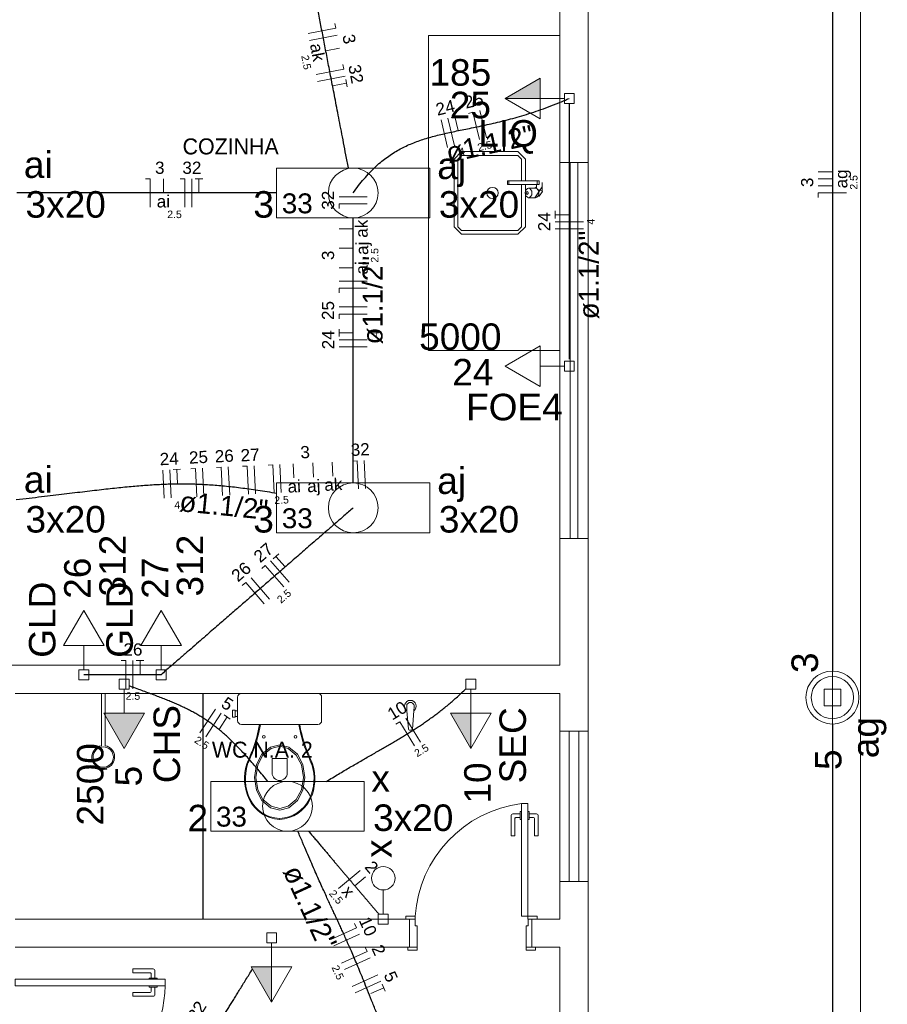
# Model space of a CAD drawing. Header units: millimetres. Extents: x 26 to 1362, y 24 to 358.
# Tile 242 of 256: x 1292.25 to 1296.87, y 258.21 to 263.45. Entities that reach past the tile are written whole.
import ezdxf

# ---------------------------------------------------------------- set-up
doc = ezdxf.new("R2010")
doc.units = ezdxf.units.MM
doc.linetypes.add('DOT2', pattern=[3.175, 0, -3.175])
doc.layers.add('ARQ-PISO', color=8, linetype='Continuous')
for name, color, linetype, lineweight in [('EL-Condutos', 4, 'Continuous', 30), ('EL-Fios', 9, 'Continuous', 20), ('EL-Textos condutos', 7, 'Continuous', 20), ('EL-Textos fios', 7, 'Continuous', 20), ('EL-Textos pontos', 5, 'Continuous', 20), ('MB ALVENARIA', 7, 'Continuous', 20), ('MB ESQUADRIA', 7, 'Continuous', 20), ('MB MOBILIÁRIO', 8, 'Continuous', 5), ('MB TEXTO 0', 7, 'Continuous', 20), ('P-SIMBOL', 5, 'Continuous', 20)]:
    doc.layers.add(name, color=color, linetype=linetype, lineweight=lineweight)
doc.styles.add('arial', font='arial.ttf')
doc.styles.add('AvantGardeBkBT', font='txt')

msp = doc.modelspace()

# ---------------------------------------------------------------- hatches: boundary and pattern name
at = {"layer": 'P-SIMBOL', "linetype": 'Continuous'}
for points in [[(1295.0205, 263.027), (1294.833, 263.027), (1295.0205, 263.1352)], [(1292.6958, 259.755), (1292.8041, 259.5674), (1292.9123, 259.755)], [(1294.6504, 259.755), (1294.6504, 259.5674), (1294.5421, 259.7549)], [(1293.5898, 258.4039), (1293.5898, 258.2164), (1293.4815, 258.4039)]]:
    msp.add_hatch(color=256, dxfattribs=at).paths.add_polyline_path(points)

# ---------------------------------------------------------------- linework, layer by layer
at = {"layer": 'ARQ-PISO'}
msp.add_lwpolyline([(1293.2235, 259.8595), (1293.2235, 258.6585)], dxfattribs=at)
at = {"layer": 'EL-Condutos', "linetype": 'DOT2', "ltscale": 0.05}
msp.add_spline([(1285.0543, 244.8112), (1285.4741, 246.78), (1285.867, 248.6223), (1286.2347, 250.3469), (1286.5793, 251.963), (1286.9027, 253.4796), (1287.2069, 254.9057), (1287.4936, 256.2505), (1287.7649, 257.5229), (1288.0228, 258.7319), (1288.269, 259.8867), (1288.5056, 260.9963), (1288.7345, 262.0696), (1288.9576, 263.1159), (1289.1768, 264.144), (1289.3942, 265.1631), (1289.6115, 266.1822), (1289.8307, 267.2104), (1290.0538, 268.2566), (1290.2827, 269.33), (1290.5193, 270.4396), (1290.7656, 271.5944), (1291.0234, 272.8034), (1291.2947, 274.0758), (1291.5815, 275.4205), (1291.8856, 276.8467), (1292.209, 278.3633), (1292.5536, 279.9794), (1292.9214, 281.704), (1293.3142, 283.5462), (1293.734, 285.5151)], degree=3, dxfattribs=at)
at = {"layer": 'EL-Condutos', "linetype": 'Continuous'}
for points in [[(1296.576, 265.0321), (1296.576, 264.7917), (1296.576, 264.5661), (1296.576, 264.3544), (1296.576, 264.1554), (1296.576, 263.9682), (1296.576, 263.7915), (1296.576, 263.6245), (1296.576, 263.4659), (1296.576, 263.3148), (1296.576, 263.1701), (1296.576, 263.0307), (1296.576, 262.8955), (1296.576, 262.7635), (1296.576, 262.6337), (1296.576, 262.5049), (1296.576, 262.3761), (1296.576, 262.2463), (1296.576, 262.1143), (1296.576, 261.9791), (1296.576, 261.8397), (1296.576, 261.695), (1296.576, 261.5438), (1296.576, 261.3853), (1296.576, 261.2182), (1296.576, 261.0416), (1296.576, 260.8543), (1296.576, 260.6554), (1296.576, 260.4436), (1296.576, 260.2181), (1296.576, 259.9776)], [(1293.9985, 262.6573), (1293.9852, 262.7261), (1293.9727, 262.791), (1293.9609, 262.8522), (1293.9497, 262.9101), (1293.9391, 262.9649), (1293.9291, 263.0169), (1293.9195, 263.0664), (1293.9104, 263.1136), (1293.9017, 263.1589), (1293.8933, 263.2025), (1293.8851, 263.2448), (1293.8772, 263.2859), (1293.8694, 263.3262), (1293.8618, 263.3659), (1293.8541, 263.4053), (1293.8465, 263.4447), (1293.8389, 263.4844), (1293.8311, 263.5247), (1293.8232, 263.5658), (1293.815, 263.6081), (1293.8066, 263.6517), (1293.7979, 263.697), (1293.7888, 263.7442), (1293.7792, 263.7937), (1293.7692, 263.8457), (1293.7586, 263.9005), (1293.7474, 263.9584), (1293.7356, 264.0196), (1293.7231, 264.0845), (1293.7099, 264.1533)], [(1294.0243, 262.5235), (1294.0529, 262.5627), (1294.0816, 262.5984), (1294.1105, 262.6307), (1294.1396, 262.6598), (1294.1689, 262.686), (1294.1986, 262.7095), (1294.2287, 262.7305), (1294.2592, 262.7492), (1294.2903, 262.7659), (1294.3219, 262.7807), (1294.3542, 262.7939), (1294.3872, 262.8058), (1294.421, 262.8164), (1294.4556, 262.826), (1294.4912, 262.8349), (1294.5277, 262.8433), (1294.5652, 262.8514), (1294.6038, 262.8594), (1294.6436, 262.8675), (1294.6845, 262.8759), (1294.7268, 262.8849), (1294.7704, 262.8947), (1294.8154, 262.9054), (1294.8619, 262.9174), (1294.9099, 262.9308), (1294.9595, 262.9459), (1295.0107, 262.9628), (1295.0637, 262.9818), (1295.1184, 263.0032), (1295.175, 263.027)], [(1295.175, 263), (1295.175, 262.9348), (1295.175, 262.8736), (1295.175, 262.8162), (1295.175, 262.7623), (1295.175, 262.7116), (1295.175, 262.6638), (1295.175, 262.6186), (1295.175, 262.5758), (1295.175, 262.535), (1295.175, 262.4959), (1295.175, 262.4583), (1295.175, 262.4219), (1295.175, 262.3864), (1295.175, 262.3515), (1295.175, 262.3169), (1295.175, 262.2823), (1295.175, 262.2474), (1295.175, 262.212), (1295.175, 262.1758), (1295.175, 262.1384), (1295.175, 262.0996), (1295.175, 262.0591), (1295.175, 262.0165), (1295.175, 261.9717), (1295.175, 261.9244), (1295.175, 261.8741), (1295.175, 261.8207), (1295.175, 261.7639), (1295.175, 261.7033), (1295.175, 261.6387)], [(1293.6151, 262.5235), (1293.5569, 262.5235), (1293.5011, 262.5235), (1293.4477, 262.5235), (1293.3965, 262.5235), (1293.3472, 262.5235), (1293.2998, 262.5235), (1293.2539, 262.5235), (1293.2095, 262.5235), (1293.1663, 262.5235), (1293.1242, 262.5235), (1293.083, 262.5235), (1293.0425, 262.5235), (1293.0025, 262.5235), (1292.963, 262.5235), (1292.9235, 262.5235), (1292.8841, 262.5235), (1292.8445, 262.5235), (1292.8046, 262.5235), (1292.7641, 262.5235), (1292.7229, 262.5235), (1292.6808, 262.5235), (1292.6376, 262.5235), (1292.5932, 262.5235), (1292.5473, 262.5235), (1292.4998, 262.5235), (1292.4506, 262.5235), (1292.3993, 262.5235), (1292.3459, 262.5235), (1292.2902, 262.5235), (1292.232, 262.5235)], [(1294.0243, 260.9797), (1294.0243, 261.0444), (1294.0243, 261.1055), (1294.0243, 261.1632), (1294.0243, 261.2178), (1294.0243, 261.2695), (1294.0243, 261.3185), (1294.0243, 261.3652), (1294.0243, 261.4098), (1294.0243, 261.4526), (1294.0243, 261.4938), (1294.0243, 261.5337), (1294.0243, 261.5726), (1294.0243, 261.6107), (1294.0243, 261.6482), (1294.0243, 261.6855), (1294.0243, 261.7228), (1294.0243, 261.7603), (1294.0243, 261.7984), (1294.0243, 261.8373), (1294.0243, 261.8772), (1294.0243, 261.9184), (1294.0243, 261.9612), (1294.0243, 262.0058), (1294.0243, 262.0525), (1294.0243, 262.1015), (1294.0243, 262.1532), (1294.0243, 262.2078), (1294.0243, 262.2655), (1294.0243, 262.3265), (1294.0243, 262.3913)], [(1292.23, 260.8915), (1292.2988, 260.8996), (1292.3642, 260.9073), (1292.4264, 260.9147), (1292.4854, 260.9218), (1292.5416, 260.9286), (1292.5952, 260.935), (1292.6463, 260.941), (1292.6952, 260.9466), (1292.742, 260.9517), (1292.787, 260.9564), (1292.8304, 260.9607), (1292.8723, 260.9645), (1292.913, 260.9677), (1292.9527, 260.9704), (1292.9916, 260.9726), (1293.0299, 260.9742), (1293.0678, 260.9752), (1293.1055, 260.9756), (1293.1432, 260.9754), (1293.1811, 260.9746), (1293.2194, 260.973), (1293.2583, 260.9708), (1293.2981, 260.9679), (1293.3389, 260.9642), (1293.381, 260.9598), (1293.4245, 260.9546), (1293.4696, 260.9486), (1293.5166, 260.9418), (1293.5656, 260.9342), (1293.6169, 260.9257)], [(1294.0243, 260.8475), (1293.9748, 260.8045), (1293.9285, 260.7644), (1293.8851, 260.7267), (1293.8445, 260.6915), (1293.8063, 260.6584), (1293.7705, 260.6273), (1293.7367, 260.5979), (1293.7047, 260.5702), (1293.6743, 260.5438), (1293.6453, 260.5186), (1293.6174, 260.4944), (1293.5904, 260.471), (1293.5641, 260.4482), (1293.5382, 260.4257), (1293.5126, 260.4035), (1293.487, 260.3813), (1293.4611, 260.3588), (1293.4348, 260.336), (1293.4078, 260.3126), (1293.3799, 260.2884), (1293.3509, 260.2632), (1293.3205, 260.2368), (1293.2885, 260.2091), (1293.2547, 260.1797), (1293.2188, 260.1486), (1293.1807, 260.1155), (1293.1401, 260.0803), (1293.0967, 260.0426), (1293.0504, 260.0025), (1293.0009, 259.9595)], [(1293.0009, 259.9595), (1292.981, 259.9595), (1292.9623, 259.9595), (1292.9449, 259.9595), (1292.9285, 259.9595), (1292.9132, 259.9595), (1292.8988, 259.9595), (1292.8852, 259.9595), (1292.8723, 259.9595), (1292.8601, 259.9595), (1292.8484, 259.9595), (1292.8371, 259.9595), (1292.8263, 259.9595), (1292.8157, 259.9595), (1292.8053, 259.9595), (1292.795, 259.9595), (1292.7847, 259.9595), (1292.7743, 259.9595), (1292.7637, 259.9595), (1292.7528, 259.9595), (1292.7416, 259.9595), (1292.7299, 259.9595), (1292.7177, 259.9595), (1292.7048, 259.9595), (1292.6912, 259.9595), (1292.6768, 259.9595), (1292.6615, 259.9595), (1292.6451, 259.9595), (1292.6277, 259.9595), (1292.6091, 259.9595), (1292.5891, 259.9595)], [(1293.5698, 259.3909), (1293.5424, 259.4244), (1293.516, 259.4558), (1293.4907, 259.4854), (1293.4662, 259.5132), (1293.4426, 259.5393), (1293.4196, 259.5637), (1293.3972, 259.5867), (1293.3754, 259.6082), (1293.3539, 259.6284), (1293.3328, 259.6473), (1293.3119, 259.6651), (1293.2911, 259.6817), (1293.2703, 259.6974), (1293.2495, 259.7122), (1293.2285, 259.7262), (1293.2073, 259.7395), (1293.1857, 259.7521), (1293.1637, 259.7642), (1293.1411, 259.7759), (1293.1179, 259.7872), (1293.094, 259.7982), (1293.0693, 259.8091), (1293.0436, 259.8198), (1293.0169, 259.8306), (1292.9891, 259.8414), (1292.9601, 259.8524), (1292.9298, 259.8637), (1292.8981, 259.8753), (1292.865, 259.8874), (1292.8302, 259.9)], [(1293.8812, 259.3914), (1293.914, 259.4113), (1293.9458, 259.4304), (1293.9767, 259.4488), (1294.0067, 259.4664), (1294.0359, 259.4834), (1294.0643, 259.4999), (1294.092, 259.5158), (1294.1189, 259.5312), (1294.1453, 259.5463), (1294.1709, 259.561), (1294.1961, 259.5755), (1294.2207, 259.5898), (1294.2448, 259.6039), (1294.2684, 259.6179), (1294.2917, 259.632), (1294.3147, 259.6461), (1294.3373, 259.6603), (1294.3597, 259.6746), (1294.3818, 259.6893), (1294.4038, 259.7042), (1294.4257, 259.7195), (1294.4474, 259.7352), (1294.4692, 259.7514), (1294.4909, 259.7681), (1294.5127, 259.7855), (1294.5346, 259.8035), (1294.5566, 259.8223), (1294.5788, 259.8419), (1294.6013, 259.8624), (1294.624, 259.8838)], [(1296.576, 259.6945), (1296.576, 259.4765), (1296.576, 259.272), (1296.576, 259.08), (1296.576, 258.8995), (1296.576, 258.7295), (1296.576, 258.5691), (1296.576, 258.4174), (1296.576, 258.2733), (1296.576, 258.1359), (1296.576, 258.0043), (1296.576, 257.8775), (1296.576, 257.7545), (1296.576, 257.6344), (1296.576, 257.5162), (1296.576, 257.399), (1296.576, 257.2818), (1296.576, 257.1636), (1296.576, 257.0435), (1296.576, 256.9205), (1296.576, 256.7937), (1296.576, 256.6621), (1296.576, 256.5247), (1296.576, 256.3806), (1296.576, 256.2289), (1296.576, 256.0685), (1296.576, 255.8985), (1296.576, 255.718), (1296.576, 255.526), (1296.576, 255.3215), (1296.576, 255.1035)], [(1294.2643, 257.8631), (1294.2309, 257.9493), (1294.2002, 258.0283), (1294.1719, 258.1004), (1294.1459, 258.1662), (1294.1221, 258.2261), (1294.1002, 258.2806), (1294.0801, 258.3301), (1294.0617, 258.3751), (1294.0447, 258.4159), (1294.029, 258.4531), (1294.0145, 258.4872), (1294.0009, 258.5185), (1293.9881, 258.5475), (1293.9759, 258.5746), (1293.9642, 258.6004), (1293.9528, 258.6253), (1293.9415, 258.6496), (1293.9302, 258.6739), (1293.9186, 258.6986), (1293.9067, 258.7242), (1293.8942, 258.7511), (1293.881, 258.7797), (1293.8669, 258.8106), (1293.8518, 258.8441), (1293.8354, 258.8807), (1293.8177, 258.9209), (1293.7984, 258.9651), (1293.7774, 259.0137), (1293.7545, 259.0673), (1293.7296, 259.1262)], [(1293.7867, 259.1261), (1293.8028, 259.1071), (1293.8184, 259.0887), (1293.8336, 259.0708), (1293.8482, 259.0534), (1293.8625, 259.0366), (1293.8764, 259.0202), (1293.8899, 259.0042), (1293.903, 258.9886), (1293.9159, 258.9734), (1293.9284, 258.9586), (1293.9408, 258.944), (1293.9528, 258.9297), (1293.9647, 258.9157), (1293.9764, 258.9019), (1293.9879, 258.8882), (1293.9993, 258.8747), (1294.0107, 258.8614), (1294.0219, 258.8481), (1294.0331, 258.8349), (1294.0443, 258.8217), (1294.0555, 258.8086), (1294.0668, 258.7954), (1294.0781, 258.7821), (1294.0895, 258.7688), (1294.101, 258.7553), (1294.1127, 258.7417), (1294.1245, 258.7279), (1294.1366, 258.7138), (1294.1488, 258.6996), (1294.1613, 258.685)], [(1293.0805, 257.7332), (1293.097, 257.7599), (1293.1128, 257.7855), (1293.128, 257.8101), (1293.1425, 257.8337), (1293.1565, 257.8564), (1293.1701, 257.8784), (1293.1832, 257.8996), (1293.1959, 257.9202), (1293.2083, 257.9403), (1293.2204, 257.96), (1293.2324, 257.9793), (1293.2441, 257.9983), (1293.2557, 258.0172), (1293.2673, 258.0359), (1293.2789, 258.0547), (1293.2905, 258.0735), (1293.3022, 258.0925), (1293.3141, 258.1117), (1293.3261, 258.1313), (1293.3385, 258.1512), (1293.3511, 258.1717), (1293.3641, 258.1928), (1293.3775, 258.2146), (1293.3915, 258.2371), (1293.4059, 258.2605), (1293.4209, 258.2848), (1293.4365, 258.3102), (1293.4529, 258.3366), (1293.4699, 258.3643), (1293.4878, 258.3932)]]:
    msp.add_spline(points, degree=3, dxfattribs=at)
at = {"layer": 'EL-Fios'}
for p, q in [((1293.9266, 263.4256), (1293.9313, 263.4011)), ((1293.7841, 263.3727), (1293.9313, 263.4011)), ((1293.7912, 263.3358), (1293.9384, 263.3643)), ((1293.8782, 263.2806), (1293.9518, 263.2948)), ((1293.9688, 263.2069), (1293.9735, 263.1824)), ((1293.8263, 263.154), (1293.9735, 263.1824)), ((1293.8334, 263.1171), (1293.9806, 263.1455)), ((1293.9141, 263.0945), (1293.9877, 263.1087)), ((1293.984, 263.1284), (1293.9915, 263.0891)), ((1294.5453, 262.9251), (1294.5842, 262.9345)), ((1294.6376, 262.9474), (1294.6619, 262.9533)), ((1294.6971, 262.8075), (1294.6619, 262.9533)), ((1294.7336, 262.8162), (1294.6984, 262.9621)), ((1294.527, 262.7664), (1294.4918, 262.9122)), ((1294.5634, 262.7752), (1294.5283, 262.921)), ((1294.5823, 262.8569), (1294.5647, 262.9298)), ((1296.576, 262.6361), (1296.501, 262.6361)), ((1292.9173, 262.5985), (1292.9423, 262.5985)), ((1292.9423, 262.4485), (1292.9423, 262.5985)), ((1293.013, 262.5235), (1293.013, 262.5985)), ((1293.1025, 262.5985), (1293.1275, 262.5985)), ((1293.1275, 262.4485), (1293.1275, 262.5985)), ((1293.165, 262.4485), (1293.165, 262.5985)), ((1293.1825, 262.5985), (1293.2225, 262.5985)), ((1293.2025, 262.5235), (1293.2025, 262.5985)), ((1296.576, 262.5986), (1296.501, 262.5986)), ((1296.576, 262.5611), (1296.501, 262.5611)), ((1296.651, 262.5236), (1296.501, 262.5236)), ((1296.501, 262.4986), (1296.501, 262.5236)), ((1294.0993, 262.5037), (1293.9493, 262.5037)), ((1294.0993, 262.4662), (1293.9493, 262.4662)), ((1293.9493, 262.4412), (1293.9493, 262.4662)), ((1295.1, 262.3879), (1295.1, 262.4279)), ((1295.175, 262.4079), (1295.1, 262.4079)), ((1295.25, 262.3704), (1295.1, 262.3704)), ((1294.0243, 262.333), (1293.9493, 262.333)), ((1295.25, 262.3329), (1295.1, 262.3329)), ((1294.0243, 262.229), (1293.9493, 262.229)), ((1294.0243, 262.125), (1293.9493, 262.125)), ((1294.0993, 262.0542), (1293.9493, 262.0542)), ((1294.0993, 262.0167), (1293.9493, 262.0167)), ((1293.9493, 261.9917), (1293.9493, 262.0167)), ((1294.0993, 261.9167), (1293.9493, 261.9167)), ((1294.0993, 261.8792), (1293.9493, 261.8792)), ((1293.9493, 261.8542), (1293.9493, 261.8792)), ((1293.9493, 261.7592), (1293.9493, 261.7992)), ((1294.0243, 261.7792), (1293.9493, 261.7792)), ((1294.0993, 261.7417), (1293.9493, 261.7417)), ((1294.0993, 261.7042), (1293.9493, 261.7042)), ((1294.0899, 260.9498), (1294.0827, 261.0996)), ((1293.0166, 260.8987), (1293.0094, 261.0485)), ((1293.054, 260.9005), (1293.0469, 261.0503)), ((1293.0644, 261.0511), (1293.1043, 261.053)), ((1293.0879, 260.9772), (1293.0844, 261.0521)), ((1293.1593, 261.0557), (1293.1842, 261.0568)), ((1293.1914, 260.907), (1293.1842, 261.0568)), ((1293.2288, 260.9088), (1293.2217, 261.0586)), ((1293.2966, 261.0622), (1293.3216, 261.0634)), ((1293.3287, 260.9136), (1293.3216, 261.0634)), ((1293.3662, 260.9153), (1293.359, 261.0652)), ((1293.434, 261.0687), (1293.4589, 261.0699)), ((1293.4661, 260.9201), (1293.4589, 261.0699)), ((1293.5035, 260.9219), (1293.4964, 261.0717)), ((1293.5713, 261.0753), (1293.5963, 261.0765)), ((1293.6034, 260.9266), (1293.5963, 261.0765)), ((1293.6409, 260.9284), (1293.6337, 261.0783)), ((1293.708, 261.0067), (1293.7044, 261.0816)), ((1293.8119, 261.0117), (1293.8083, 261.0866)), ((1293.9157, 261.0166), (1293.9122, 261.0915)), ((1294.0203, 261.0967), (1294.0453, 261.0978)), ((1294.0524, 260.948), (1294.0453, 261.0978)), ((1293.5973, 260.5763), (1293.6276, 260.6026)), ((1293.6616, 260.5328), (1293.6125, 260.5894)), ((1293.5369, 260.5239), (1293.5558, 260.5403)), ((1293.6541, 260.427), (1293.5558, 260.5403)), ((1293.6824, 260.4516), (1293.5841, 260.5649)), ((1293.5786, 260.3615), (1293.4803, 260.4748)), ((1293.4331, 260.4338), (1293.4519, 260.4502)), ((1293.5503, 260.3369), (1293.4519, 260.4502)), ((1292.7887, 260.0345), (1292.8137, 260.0345)), ((1292.8137, 259.8845), (1292.8137, 260.0345)), ((1292.8512, 259.8845), (1292.8512, 260.0345)), ((1292.8687, 260.0345), (1292.9087, 260.0345)), ((1292.8887, 259.9595), (1292.8887, 260.0345)), ((1293.2079, 259.6501), (1293.2901, 259.7755)), ((1293.2392, 259.6295), (1293.3215, 259.7549)), ((1293.3361, 259.7453), (1293.3696, 259.7234)), ((1293.3117, 259.6717), (1293.3529, 259.7344)), ((1294.2515, 259.6953), (1294.2728, 259.7083)), ((1294.3511, 259.5803), (1294.2728, 259.7083)), ((1294.3831, 259.5999), (1294.3048, 259.7279)), ((1293.9464, 258.8211), (1294.0609, 258.9181)), ((1294.0326, 258.8355), (1294.0898, 258.8839)), ((1293.9049, 258.5497), (1294.0414, 258.612)), ((1294.031, 258.6347), (1294.0414, 258.612)), ((1293.9204, 258.5156), (1294.0569, 258.5779)), ((1293.9619, 258.4246), (1294.0984, 258.4869)), ((1294.088, 258.5096), (1294.0984, 258.4869)), ((1293.9775, 258.3905), (1294.114, 258.4528)), ((1294.019, 258.2995), (1294.1555, 258.3618)), ((1294.0345, 258.2654), (1294.171, 258.3276)), ((1294.1183, 258.2624), (1294.1866, 258.2935)), ((1294.1783, 258.3117), (1294.1949, 258.2753))]:
    msp.add_line(p, q, dxfattribs=at)
at = {"layer": 'MB ALVENARIA'}
for p, q in [((1296.576, 269.1355), (1296.576, 244.9095)), ((1295.125, 262.686), (1295.125, 264.287)), ((1295.275, 262.686), (1295.275, 264.287)), ((1295.125, 260.0095), (1295.125, 260.685)), ((1295.275, 259.659), (1295.275, 260.685)), ((1295.125, 259.659), (1295.125, 259.8595)), ((1295.125, 258.6585), (1295.125, 258.8585)), ((1295.275, 257.4775), (1295.275, 258.8585))]:
    msp.add_line(p, q, dxfattribs=at)
at = {"layer": 'MB ALVENARIA', "linetype": 'Continuous'}
msp.add_line((1296.726, 269.1355), (1296.726, 244.7595), dxfattribs=at)
at = {"layer": 'MB ALVENARIA'}
for points in [[(1295.125, 262.686), (1295.275, 262.686)], [(1295.125, 260.685), (1295.275, 260.685)], [(1290.722, 260.0095), (1295.125, 260.0095)], [(1292.223, 259.8595), (1295.125, 259.8595)], [(1295.125, 259.659), (1295.275, 259.659)], [(1295.125, 258.8585), (1295.275, 258.8585)], [(1292.223, 258.6585), (1294.3245, 258.6585)], [(1294.3245, 258.5085), (1294.3245, 258.6585)], [(1294.9745, 258.6585), (1295.125, 258.6585)], [(1295.125, 258.6585), (1294.9745, 258.6585), (1294.9745, 258.5085)], [(1292.223, 258.5085), (1294.3245, 258.5085)], [(1294.9745, 258.5085), (1295.125, 258.5085)], [(1295.125, 258.5085), (1295.125, 257.4775)]]:
    msp.add_lwpolyline(points, dxfattribs=at)
at = {"layer": 'MB ESQUADRIA'}
for p, q in [((1294.913, 259.2185), (1294.8745, 259.2185)), ((1294.913, 259.2185), (1294.8745, 259.2185)), ((1294.9195, 259.231), (1294.913, 259.231)), ((1294.913, 259.231), (1294.913, 259.1885)), ((1294.9195, 259.231), (1294.913, 259.231)), ((1294.913, 259.231), (1294.913, 259.1885)), ((1294.9545, 259.231), (1294.961, 259.231)), ((1294.9545, 259.231), (1294.961, 259.231)), ((1294.961, 259.231), (1294.961, 259.1885)), ((1294.961, 259.231), (1294.961, 259.1885)), ((1294.961, 259.2185), (1294.9995, 259.2185)), ((1294.961, 259.2185), (1294.9995, 259.2185)), ((1294.8645, 259.2085), (1294.8645, 259.1015)), ((1294.8645, 259.2085), (1294.8645, 259.1015)), ((1294.8845, 259.1015), (1294.8845, 259.1935)), ((1294.8845, 259.1015), (1294.8845, 259.1935)), ((1294.8895, 259.1985), (1294.913, 259.1985)), ((1294.8895, 259.1985), (1294.913, 259.1985)), ((1294.913, 259.1885), (1294.9195, 259.1885)), ((1294.913, 259.1885), (1294.9195, 259.1885)), ((1294.961, 259.1885), (1294.9545, 259.1885)), ((1294.961, 259.1885), (1294.9545, 259.1885)), ((1294.9845, 259.1985), (1294.961, 259.1985)), ((1294.9845, 259.1985), (1294.961, 259.1985)), ((1294.9895, 259.1015), (1294.9895, 259.1935)), ((1294.9895, 259.1015), (1294.9895, 259.1935)), ((1295.0095, 259.2085), (1295.0095, 259.1015)), ((1295.0095, 259.2085), (1295.0095, 259.1015)), ((1294.8645, 259.1015), (1294.8845, 259.1015)), ((1294.8645, 259.1015), (1294.8845, 259.1015)), ((1295.0095, 259.1015), (1294.9895, 259.1015)), ((1295.0095, 259.1015), (1294.9895, 259.1015)), ((1294.3545, 258.6585), (1294.3295, 258.6585)), ((1294.3545, 258.6585), (1294.3295, 258.6585)), ((1294.3545, 258.6235), (1294.3545, 258.6585)), ((1294.3545, 258.6235), (1294.3545, 258.6585)), ((1294.9545, 258.6585), (1294.98, 258.6585)), ((1294.9545, 258.6585), (1294.98, 258.6585)), ((1294.9545, 258.6585), (1294.98, 258.6585)), ((1294.9545, 258.6585), (1294.98, 258.6585)), ((1294.955, 258.6235), (1294.955, 258.6585)), ((1294.955, 258.6235), (1294.955, 258.6585)), ((1294.955, 258.6235), (1294.955, 258.6585)), ((1294.955, 258.6235), (1294.955, 258.6585)), ((1294.3545, 258.6235), (1294.3645, 258.6235)), ((1294.3545, 258.6235), (1294.3645, 258.6235)), ((1294.3645, 258.6235), (1294.3645, 258.5085)), ((1294.3645, 258.6235), (1294.3645, 258.5085)), ((1294.945, 258.6235), (1294.945, 258.5085)), ((1294.955, 258.6235), (1294.945, 258.6235)), ((1294.945, 258.6235), (1294.945, 258.5085)), ((1294.955, 258.6235), (1294.945, 258.6235)), ((1294.945, 258.6235), (1294.945, 258.5085)), ((1294.955, 258.6235), (1294.945, 258.6235)), ((1294.945, 258.6235), (1294.945, 258.5085)), ((1294.955, 258.6235), (1294.945, 258.6235)), ((1294.3645, 258.5085), (1294.329, 258.5085)), ((1294.3645, 258.5085), (1294.329, 258.5085)), ((1294.945, 258.5085), (1294.98, 258.5085)), ((1294.945, 258.5085), (1294.98, 258.5085)), ((1294.945, 258.5085), (1294.98, 258.5085)), ((1294.945, 258.5085), (1294.98, 258.5085)), ((1292.851, 258.393), (1292.851, 258.373)), ((1292.958, 258.393), (1292.851, 258.393)), ((1292.968, 258.3445), (1292.968, 258.383)), ((1292.851, 258.373), (1292.943, 258.373)), ((1292.938, 258.3445), (1292.938, 258.338)), ((1292.9805, 258.3445), (1292.938, 258.3445)), ((1292.948, 258.368), (1292.948, 258.3445)), ((1292.9805, 258.338), (1292.9805, 258.3445)), ((1292.938, 258.2965), (1292.938, 258.303)), ((1292.9805, 258.2965), (1292.938, 258.2965)), ((1292.948, 258.273), (1292.948, 258.2965)), ((1292.968, 258.2965), (1292.968, 258.258)), ((1292.9805, 258.303), (1292.9805, 258.2965)), ((1292.851, 258.248), (1292.851, 258.268)), ((1292.851, 258.268), (1292.943, 258.268)), ((1292.958, 258.248), (1292.851, 258.248))]:
    msp.add_line(p, q, dxfattribs=at)
at = {"layer": 'MB ESQUADRIA', "linetype": 'Continuous'}
for points in [[(1295.125, 260.685), (1295.125, 262.686)], [(1295.18, 260.685), (1295.18, 262.686)], [(1295.22, 260.685), (1295.22, 262.686)], [(1295.275, 262.686), (1295.275, 260.685)], [(1295.125, 258.8585), (1295.125, 259.659)], [(1295.175, 258.8585), (1295.175, 259.659)], [(1295.225, 258.8585), (1295.225, 259.659)], [(1295.275, 258.8585), (1295.275, 259.659)]]:
    msp.add_lwpolyline(points, dxfattribs=at)
at = {"layer": 'MB ESQUADRIA'}
for points in [[(1294.9195, 259.274), (1294.9195, 258.6735), (1294.9545, 258.6735), (1294.9545, 259.274), (1294.9195, 259.274)], [(1294.3295, 258.6585), (1294.3045, 258.6585), (1294.3045, 258.6735), (1294.3545, 258.6735), (1294.3545, 258.6585), (1294.3545, 258.6585)], [(1294.3295, 258.6585), (1294.3045, 258.6585), (1294.3045, 258.6735), (1294.3545, 258.6735), (1294.3545, 258.6585), (1294.3545, 258.6585)], [(1294.98, 258.6585), (1295.0045, 258.6585), (1295.0045, 258.6735), (1294.9545, 258.6735), (1294.9545, 258.6585), (1294.955, 258.6585)], [(1294.98, 258.6585), (1295.0045, 258.6585), (1295.0045, 258.6735), (1294.9545, 258.6735), (1294.9545, 258.6585), (1294.955, 258.6585)], [(1294.98, 258.6585), (1295.0045, 258.6585), (1295.0045, 258.6735), (1294.9545, 258.6735), (1294.9545, 258.6585), (1294.955, 258.6585)], [(1294.98, 258.6585), (1295.0045, 258.6585), (1295.0045, 258.6735), (1294.9545, 258.6735), (1294.9545, 258.6585), (1294.955, 258.6585)], [(1294.3645, 258.5085), (1294.3645, 258.4935), (1294.3145, 258.4935), (1294.3145, 258.5085), (1294.329, 258.5085)], [(1294.3645, 258.5085), (1294.3645, 258.4935), (1294.3145, 258.4935), (1294.3145, 258.5085), (1294.329, 258.5085)], [(1294.945, 258.5085), (1294.945, 258.4935), (1294.995, 258.4935), (1294.995, 258.5085), (1294.98, 258.5085)], [(1294.945, 258.5085), (1294.945, 258.4935), (1294.995, 258.4935), (1294.995, 258.5085), (1294.98, 258.5085)], [(1294.945, 258.5085), (1294.945, 258.4935), (1294.995, 258.4935), (1294.995, 258.5085), (1294.98, 258.5085)], [(1294.945, 258.5085), (1294.945, 258.4935), (1294.995, 258.4935), (1294.995, 258.5085), (1294.98, 258.5085)]]:
    msp.add_lwpolyline(points, dxfattribs=at)
msp.add_lwpolyline([(1292.223, 258.303), (1293.0235, 258.303), (1293.0235, 258.3385), (1292.223, 258.3385), (1292.223, 258.303)], close=True, dxfattribs=at)
at = {"layer": 'MB ESQUADRIA', "linetype": 'Continuous'}
for centre, radius, start, end in [((1295.002, 258.63), 0.6491, 97.2854, 176.16), ((1295.002, 258.63), 0.6491, 97.2854, 176.16), ((1292.222, 258.34), 0.8023, 271.141, 357.349)]:
    msp.add_arc(centre, radius, start, end, dxfattribs=at)
at = {"layer": 'MB ESQUADRIA'}
for centre, radius, start, end in [((1294.8745, 259.2085), 0.01, 90.0289, 180.029), ((1294.8745, 259.2085), 0.01, 90.0289, 180.029), ((1294.9995, 259.2085), 0.01, 0.0289, 90.0289), ((1294.9995, 259.2085), 0.01, 0.0289, 90.0289), ((1294.8895, 259.1935), 0.005, 90.0289, 180.029), ((1294.8895, 259.1935), 0.005, 90.0289, 180.029), ((1294.9845, 259.1935), 0.005, 0.0289, 90.0289), ((1294.9845, 259.1935), 0.005, 0.0289, 90.0289), ((1292.958, 258.383), 0.01, 359.971, 89.9711), ((1292.943, 258.368), 0.005, 359.971, 89.9711), ((1292.943, 258.273), 0.005, 269.971, 359.971), ((1292.958, 258.258), 0.01, 269.971, 359.971)]:
    msp.add_arc(centre, radius, start, end, dxfattribs=at)
at = {"layer": 'MB MOBILIÁRIO'}
for p, q in [((1294.4245, 261.6855), (1294.4245, 263.3615)), ((1294.4245, 263.3615), (1295.125, 263.3615)), ((1295.125, 262.686), (1295.125, 263.3615)), ((1294.4245, 261.6855), (1295.125, 261.6855)), ((1292.683, 259.581), (1292.683, 259.8595)), ((1292.703, 259.8595), (1292.683, 259.8595)), ((1292.703, 259.581), (1292.703, 259.8595)), ((1293.429, 259.8595), (1293.8365, 259.8595)), ((1294.309, 259.789), (1294.3105, 259.7675)), ((1294.3095, 259.7675), (1294.318, 259.6695)), ((1294.3465, 259.7675), (1294.339, 259.6695)), ((1294.348, 259.789), (1294.3465, 259.7675)), ((1294.323, 259.665), (1294.3335, 259.665)), ((1292.673, 259.4575), (1292.6745, 259.463)), ((1292.693, 259.454), (1292.693, 259.46)), ((1292.693, 259.454), (1292.693, 259.46)), ((1292.711, 259.463), (1292.712, 259.4575))]:
    msp.add_line(p, q, dxfattribs=at)
for points in [[(1294.941, 262.5885), (1294.941, 262.7035), (1294.901, 262.7435), (1294.901, 262.7435), (1294.601, 262.7435), (1294.561, 262.7035), (1294.561, 262.7035), (1294.561, 262.3435), (1294.601, 262.3035), (1294.601, 262.3035), (1294.901, 262.3035), (1294.941, 262.3435), (1294.941, 262.3435), (1294.941, 262.516)], [(1294.921, 262.5885), (1294.921, 262.7035), (1294.901, 262.7235), (1294.901, 262.7235), (1294.601, 262.7235), (1294.581, 262.7035), (1294.581, 262.7035), (1294.581, 262.3435), (1294.601, 262.3235), (1294.601, 262.3235), (1294.901, 262.3235), (1294.921, 262.3435), (1294.921, 262.3435), (1294.921, 262.5685)], [(1294.845, 262.5685), (1294.845, 262.5885), (1294.845, 262.5885)], [(1295.015, 262.5885), (1294.845, 262.5885)], [(1295.015, 262.5685), (1294.845, 262.5685)], [(1294.853, 262.5685), (1294.853, 262.5885), (1294.853, 262.5885)], [(1294.941, 262.531), (1294.941, 262.5685)], [(1295.0005, 262.5685), (1295.0005, 262.5475)], [(1295.004, 262.5885), (1295.004, 262.5685), (1295.004, 262.5685)], [(1295.0085, 262.506), (1295.015, 262.506), (1295.0315, 262.531), (1295.0315, 262.531), (1295.0305, 262.535), (1295.0305, 262.535), (1295.0305, 262.5785)], [(1295.015, 262.5885), (1295.015, 262.5685), (1295.015, 262.5685)], [(1294.958, 262.5485), (1294.9515, 262.547), (1294.9515, 262.547), (1294.9455, 262.541), (1294.9455, 262.541), (1294.942, 262.5335), (1294.942, 262.5335), (1294.9405, 262.5235), (1294.9405, 262.5235), (1294.942, 262.5135), (1294.942, 262.5135), (1294.9455, 262.506), (1294.9455, 262.506), (1294.9515, 262.5005), (1294.9515, 262.5005), (1294.958, 262.4985), (1294.958, 262.4985), (1294.9645, 262.5005), (1294.9645, 262.5005), (1294.9705, 262.506), (1294.9705, 262.506), (1294.9745, 262.5135), (1294.9745, 262.5135), (1294.976, 262.5235), (1294.976, 262.5235), (1294.9745, 262.5335), (1294.9745, 262.5335), (1294.9705, 262.541), (1294.9705, 262.541), (1294.9645, 262.547), (1294.9645, 262.547), (1294.958, 262.5485), (1294.958, 262.5485)], [(1294.9505, 262.516), (1294.9525, 262.5165), (1294.9525, 262.5165), (1294.9545, 262.5185), (1294.9545, 262.5185), (1294.9555, 262.5205), (1294.9555, 262.5205), (1294.956, 262.5235), (1294.956, 262.5235), (1294.9555, 262.5265), (1294.9555, 262.5265), (1294.9545, 262.529), (1294.9545, 262.529), (1294.9525, 262.5305), (1294.9525, 262.5305), (1294.9505, 262.531), (1294.9505, 262.531), (1294.9485, 262.5305), (1294.9485, 262.5305), (1294.947, 262.529), (1294.947, 262.529), (1294.9455, 262.5265), (1294.9455, 262.5265), (1294.9455, 262.5235), (1294.9455, 262.5235), (1294.9455, 262.5205), (1294.9455, 262.5205), (1294.947, 262.5185), (1294.947, 262.5185), (1294.9485, 262.5165), (1294.9485, 262.5165), (1294.9505, 262.516), (1294.9505, 262.516)], [(1294.958, 262.4985), (1294.9955, 262.4985), (1295.002, 262.5005), (1295.002, 262.5005), (1295.008, 262.506), (1295.008, 262.506), (1295.012, 262.5135), (1295.012, 262.5135), (1295.0135, 262.5235), (1295.0135, 262.5235), (1295.012, 262.5335), (1295.012, 262.5335), (1295.008, 262.541), (1295.008, 262.541), (1295.002, 262.547), (1295.002, 262.547), (1294.9955, 262.5485), (1294.9955, 262.5485), (1294.958, 262.5485)], [(1294.991, 262.5485), (1295.0005, 262.5555), (1295.0005, 262.5555)], [(1295.0305, 262.5555), (1294.991, 262.4985), (1294.991, 262.4985)], [(1295.0305, 262.5325), (1295.015, 262.541), (1295.015, 262.541), (1295.0085, 262.541)], [(1293.429, 259.8595), (1293.429, 259.8595), (1293.421, 259.858), (1293.4145, 259.8535), (1293.41, 259.847), (1293.4085, 259.8395), (1293.4085, 259.7155), (1293.4085, 259.7155), (1293.41, 259.7075), (1293.4145, 259.701), (1293.421, 259.6965), (1293.429, 259.695), (1293.6325, 259.695)], [(1293.8365, 259.8595), (1293.8365, 259.8595), (1293.8445, 259.858), (1293.85, 259.8535), (1293.8545, 259.847), (1293.856, 259.8395), (1293.856, 259.7155), (1293.856, 259.7155), (1293.8545, 259.7075), (1293.85, 259.701), (1293.8445, 259.6965), (1293.8365, 259.695), (1293.6325, 259.695)], [(1293.396, 259.734), (1293.381, 259.734), (1293.381, 259.752), (1293.381, 259.77), (1293.396, 259.77), (1293.396, 259.767), (1293.4085, 259.767)], [(1293.396, 259.767), (1293.396, 259.737)], [(1293.396, 259.737), (1293.4085, 259.737)], [(1293.396, 259.734), (1293.396, 259.737)], [(1293.53, 259.6945), (1293.53, 259.6945), (1293.53, 259.695)], [(1293.735, 259.6945), (1293.735, 259.6945), (1293.7345, 259.695)], [(1293.6325, 259.587), (1293.583, 259.5745), (1293.583, 259.5745), (1293.538, 259.536), (1293.538, 259.536), (1293.5095, 259.4815), (1293.5095, 259.4815), (1293.499, 259.413), (1293.499, 259.413), (1293.5095, 259.3445), (1293.5095, 259.3445), (1293.538, 259.29), (1293.538, 259.29), (1293.583, 259.2515), (1293.583, 259.2515), (1293.6325, 259.239), (1293.6325, 259.239), (1293.6815, 259.2515), (1293.6815, 259.2515), (1293.727, 259.29), (1293.727, 259.29), (1293.755, 259.3445), (1293.755, 259.3445), (1293.766, 259.413), (1293.766, 259.413), (1293.755, 259.4815), (1293.755, 259.4815), (1293.727, 259.536), (1293.727, 259.536), (1293.6815, 259.5745), (1293.6815, 259.5745), (1293.6325, 259.587), (1293.6325, 259.587)], [(1293.6325, 259.579), (1293.5865, 259.5675), (1293.5865, 259.5675), (1293.5435, 259.531), (1293.5435, 259.531), (1293.5165, 259.479), (1293.5165, 259.479), (1293.506, 259.413), (1293.506, 259.413), (1293.5165, 259.3475), (1293.5165, 259.3475), (1293.5435, 259.2955), (1293.5435, 259.2955), (1293.5865, 259.259), (1293.5865, 259.259), (1293.6325, 259.247), (1293.6325, 259.247), (1293.678, 259.259), (1293.678, 259.259), (1293.721, 259.2955), (1293.721, 259.2955), (1293.7485, 259.3475), (1293.7485, 259.3475), (1293.7585, 259.413), (1293.7585, 259.413), (1293.7485, 259.479), (1293.7485, 259.479), (1293.721, 259.531), (1293.721, 259.531), (1293.678, 259.5675), (1293.678, 259.5675), (1293.6325, 259.579), (1293.6325, 259.579)], [(1293.592, 259.4365), (1293.592, 259.514), (1293.633, 259.514)], [(1293.673, 259.4365), (1293.673, 259.514), (1293.6325, 259.514)]]:
    msp.add_lwpolyline(points, dxfattribs=at)
for centre, radius in [((1294.766, 262.5235), 0.03), ((1293.5485, 259.6285), 0.00752), ((1293.717, 259.6285), 0.00752), ((1292.693, 259.521), 0.0542)]:
    msp.add_circle(centre, radius, dxfattribs=at)
for centre, radius, start, end in [((1294.3285, 259.792), 0.0309, 307.138, 232.862), ((1294.3285, 259.792), 0.0197, 351.107, 188.893), ((1292.7735, 259.8255), 0.7631, 339.691, 350.163), ((1292.7735, 259.8255), 0.7678, 339.691, 350.163), ((1294.491, 259.8255), 0.7678, 189.837, 200.309), ((1294.491, 259.8255), 0.7631, 189.837, 200.309), ((1294.323, 259.67), 0.005, 184.446, 270), ((1294.3335, 259.67), 0.005, 270, 355.554), ((1292.693, 259.521), 0.0608, 99.4687, 252.612), ((1292.693, 259.521), 0.0608, 286.991, 80.5313), ((1266.8025, 270.605), 28.8818, 337.354, 337.518), ((1268.241, 270.006), 27.3278, 337.351, 337.526), ((1319.0235, 270.006), 27.3278, 202.474, 202.649), ((1320.4625, 270.605), 28.8818, 202.482, 202.646), ((1293.7, 259.406), 0.255, 162.09, 205.446), ((1293.6965, 259.4055), 0.2469, 161.867, 205.762), ((1293.5685, 259.4055), 0.2469, 334.238, 18.133), ((1293.565, 259.406), 0.255, 334.554, 17.9096), ((1292.6735, 259.457), 0.000485, 162.612, 276.021), ((1292.6775, 259.418), 0.0388, 66.6467, 96.0213), ((1292.693, 259.521), 0.0608, 252.612, 286.991), ((1292.7085, 259.418), 0.0388, 84.7105, 113.353), ((1292.712, 259.457), 0.000485, 264.711, 16.9908), ((1293.6325, 259.4365), 0.0405, 180, 0), ((1293.6405, 259.379), 0.19, 205.762, 267.208), ((1293.6405, 259.379), 0.1852, 205.762, 267.208), ((1293.624, 259.379), 0.1852, 272.792, 334.238), ((1293.624, 259.379), 0.19, 272.792, 334.238)]:
    msp.add_arc(centre, radius, start, end, dxfattribs=at)
at = {"layer": 'P-SIMBOL'}
for p, q in [((1294.833, 263.027), (1295.0205, 263.1352)), ((1295.0205, 263.1352), (1295.0205, 262.9187)), ((1295.1485, 263.0005), (1295.1485, 263.0535)), ((1295.1485, 263.0535), (1295.2015, 263.0535)), ((1295.2015, 263.0535), (1295.2015, 263.0005)), ((1294.833, 263.027), (1295.0205, 263.027)), ((1295.0205, 262.9187), (1294.833, 263.027)), ((1295.0205, 263.027), (1295.1485, 263.027)), ((1295.2015, 263.0005), (1295.1485, 263.0005)), ((1293.6163, 262.656), (1294.4323, 262.656)), ((1293.6163, 262.656), (1293.6163, 262.391)), ((1294.4323, 262.656), (1294.4323, 262.391)), ((1293.6163, 262.391), (1294.4323, 262.391)), ((1294.833, 261.6014), (1295.0205, 261.7096)), ((1295.0205, 261.7096), (1295.0205, 261.4931)), ((1295.1485, 261.5749), (1295.1485, 261.6279)), ((1295.1485, 261.6279), (1295.2015, 261.6279)), ((1295.2015, 261.6279), (1295.2015, 261.5749)), ((1295.0205, 261.4931), (1294.833, 261.6014)), ((1295.0205, 261.6014), (1295.1485, 261.6014)), ((1295.2015, 261.5749), (1295.1485, 261.5749)), ((1293.6163, 260.98), (1294.4323, 260.98)), ((1293.6163, 260.98), (1293.6163, 260.715)), ((1294.4323, 260.98), (1294.4323, 260.715)), ((1293.6163, 260.715), (1294.4323, 260.715)), ((1292.4809, 260.114), (1292.5891, 260.3015)), ((1292.5891, 260.3015), (1292.6974, 260.114)), ((1292.8926, 260.114), (1293.0009, 260.3015)), ((1293.0009, 260.3015), (1293.1091, 260.114)), ((1292.6974, 260.114), (1292.4809, 260.114)), ((1292.5891, 260.114), (1292.5891, 259.986)), ((1293.1091, 260.114), (1292.8926, 260.114)), ((1293.0009, 260.114), (1293.0009, 259.986)), ((1292.5626, 259.986), (1292.6157, 259.986)), ((1292.5626, 259.933), (1292.5626, 259.986)), ((1292.6157, 259.986), (1292.6157, 259.933)), ((1292.9743, 259.986), (1293.0274, 259.986)), ((1292.9743, 259.933), (1292.9743, 259.986)), ((1293.0274, 259.986), (1293.0274, 259.933)), ((1292.6157, 259.933), (1292.5626, 259.933)), ((1292.7776, 259.936), (1292.8306, 259.936)), ((1292.7776, 259.883), (1292.7776, 259.936)), ((1292.8306, 259.936), (1292.8306, 259.883)), ((1293.0274, 259.933), (1292.9743, 259.933)), ((1294.6239, 259.936), (1294.6769, 259.936)), ((1294.6239, 259.883), (1294.6239, 259.936)), ((1294.6769, 259.936), (1294.6769, 259.883)), ((1292.8306, 259.883), (1292.7776, 259.883)), ((1292.8041, 259.7549), (1292.8041, 259.883)), ((1294.6769, 259.883), (1294.6239, 259.883)), ((1294.6504, 259.7549), (1294.6504, 259.883)), ((1296.5318, 259.7934), (1296.5318, 259.8819)), ((1296.5318, 259.8819), (1296.6202, 259.8819)), ((1296.6202, 259.8819), (1296.6202, 259.7934)), ((1296.6202, 259.7934), (1296.5318, 259.7934)), ((1292.6958, 259.7549), (1292.9123, 259.755)), ((1292.8041, 259.5674), (1292.6958, 259.7549)), ((1292.9123, 259.755), (1292.8041, 259.5674)), ((1294.6504, 259.5674), (1294.5421, 259.7549)), ((1294.5421, 259.7549), (1294.7586, 259.7549)), ((1294.6504, 259.5674), (1294.6504, 259.7549)), ((1294.7586, 259.7549), (1294.6504, 259.5674)), ((1293.266, 259.3915), (1294.082, 259.3915)), ((1293.266, 259.3915), (1293.266, 259.1265)), ((1294.082, 259.3915), (1294.082, 259.1265)), ((1293.266, 259.1265), (1294.082, 259.1265)), ((1294.1842, 258.8135), (1294.1842, 258.685)), ((1294.1577, 258.685), (1294.2107, 258.685)), ((1294.1577, 258.632), (1294.1577, 258.685)), ((1294.2107, 258.685), (1294.2107, 258.632)), ((1293.5632, 258.585), (1293.6163, 258.585)), ((1293.5632, 258.532), (1293.5632, 258.585)), ((1293.6163, 258.585), (1293.6163, 258.532)), ((1294.2107, 258.632), (1294.1577, 258.632)), ((1293.6163, 258.532), (1293.5632, 258.532)), ((1293.5898, 258.4039), (1293.5898, 258.532)), ((1293.5898, 258.2164), (1293.4815, 258.4039)), ((1293.4815, 258.4039), (1293.698, 258.4039)), ((1293.5898, 258.2164), (1293.5898, 258.4039)), ((1293.698, 258.4039), (1293.5898, 258.2164))]:
    msp.add_line(p, q, dxfattribs=at)
for centre, radius in [((1294.0243, 262.5235), 0.1325), ((1294.0243, 260.8475), 0.1325), ((1296.576, 259.8379), 0.1412), ((1296.576, 259.8379), 0.1125), ((1293.674, 259.259), 0.1325), ((1294.1842, 258.876), 0.0625)]:
    msp.add_circle(centre, radius, dxfattribs=at)

# ---------------------------------------------------------------- texts
at = {"layer": 'EL-Textos condutos', "char_height": 0.1059, "width": 0.88956, "attachment_point": 8, "line_spacing_factor": 0.798, "style": 'arial'}
for insert, rotation in [((1294.7625, 262.7306), 12.3873), ((1295.3341, 262.087), 90.0002), ((1294.1831, 261.953), 90.0002), ((1293.3295, 260.8043), 354.3506), ((1293.7438, 258.6981), 294.7286)]:
    msp.add_mtext('ø1.1/2"', dxfattribs=dict(at, insert=insert, rotation=rotation))
at = {"layer": 'EL-Textos fios', "attachment_point": 8, "line_spacing_factor": 0.798, "style": 'arial'}
for s, insert, char_height, width, rotation in [('3', (1293.9701, 263.3366), 0.065, 0.078, 280.9212), ('ak', (1293.8016, 263.2661), 0.065, 0.156, 280.9212), ('2.5', (1293.754, 263.215), 0.04, 0.144, 280.9212), ('32', (1294.0061, 263.1506), 0.065, 0.156, 280.9212), ('25', (1294.674, 262.9828), 0.065, 0.156, 13.5619), ('24', (1294.522, 262.9463), 0.065, 0.156, 13.5619), ('4', (1294.6079, 262.7248), 0.04, 0.048, 13.5619), ('2.5', (1294.7294, 262.7538), 0.04, 0.144, 13.5619), ('ag', (1296.6755, 262.5985), 0.065, 0.156, 90.0002), ('3', (1296.4751, 262.58), 0.065, 0.078, 90.0002), ('2.5', (1296.7103, 262.58), 0.04, 0.144, 90.0002), ('32', (1293.9231, 262.485), 0.065, 0.156, 90.0002), ('24', (1295.0741, 262.3705), 0.065, 0.156, 90.0002), ('ak', (1294.1021, 262.333), 0.065, 0.156, 90.0002), ('4', (1295.3093, 262.3705), 0.04, 0.048, 90.0002), ('aj', (1294.1235, 262.229), 0.065, 0.156, 90.0002), ('3', (1293.9231, 262.1915), 0.065, 0.078, 90.0002), ('2.5', (1294.1588, 262.1915), 0.04, 0.144, 90.0002), ('ai', (1294.1021, 262.125), 0.065, 0.156, 90.0002), ('25', (1293.9231, 261.898), 0.065, 0.156, 90.0002), ('24', (1293.9231, 261.742), 0.065, 0.156, 90.0002), ('4', (1294.1588, 261.773), 0.04, 0.048, 90.0002), ('32', (1294.063, 261.1249), 0.065, 0.156, 2.7273), ('24', (1293.0455, 261.0764), 0.065, 0.156, 2.7273), ('25', (1293.2015, 261.0839), 0.065, 0.156, 2.7273), ('26', (1293.339, 261.0904), 0.065, 0.156, 2.7273), ('27', (1293.4765, 261.0969), 0.065, 0.156, 2.7273), ('3', (1293.7695, 261.1109), 0.065, 0.078, 2.7273), ('ai', (1293.7115, 260.9289), 0.065, 0.156, 2.7273), ('aj', (1293.8165, 260.9125), 0.065, 0.156, 2.7273), ('ak', (1293.9195, 260.9389), 0.065, 0.156, 2.7273), ('4', (1293.0879, 260.8427), 0.04, 0.048, 2.7273), ('2.5', (1293.6434, 260.8692), 0.04, 0.144, 2.7273), ('27', (1293.567, 260.5847), 0.065, 0.156, 40.9493), ('26', (1293.449, 260.4822), 0.065, 0.156, 40.9493), ('2.5', (1293.6694, 260.3615), 0.04, 0.144, 40.9493), ('5', (1293.3358, 259.7769), 0.065, 0.078, 326.7406), ('10', (1294.2754, 259.7403), 0.065, 0.156, 31.4382), ('2.5', (1293.2068, 259.58), 0.04, 0.144, 326.7406), ('2.5', (1294.3982, 259.5393), 0.04, 0.144, 31.4382), ('2', (1294.0974, 258.9149), 0.065, 0.078, 310.2624), ('2.5', (1293.9176, 258.763), 0.04, 0.144, 310.2624), ('x', (1293.9729, 258.7849), 0.065, 0.078, 310.2624), ('10', (1294.0726, 258.6059), 0.065, 0.156, 294.5118), ('2', (1294.1301, 258.4804), 0.065, 0.078, 294.5118), ('2.5', (1293.9235, 258.366), 0.04, 0.144, 294.5118), ('5', (1294.1946, 258.3384), 0.065, 0.078, 294.5118), ('32', (1293.2203, 258.1523), 0.065, 0.156, 58.3214)]:
    msp.add_mtext(s, dxfattribs=dict(at, insert=insert, char_height=char_height, width=width, rotation=rotation))
for s, insert, char_height, width in [('3', (1292.994, 262.6244), 0.065, 0.078), ('32', (1293.165, 262.6244), 0.065, 0.156), ('ai', (1293.013, 262.4454), 0.065, 0.156), ('2.5', (1293.0725, 262.3892), 0.04, 0.144), ('26', (1292.851, 260.0604), 0.065, 0.156), ('2.5', (1292.851, 259.8252), 0.04, 0.144)]:
    msp.add_mtext(s, dxfattribs=dict(at, insert=insert, char_height=char_height, width=width))
at = {"layer": 'EL-Textos pontos', "char_height": 0.1412, "line_spacing_factor": 0.798, "style": 'arial'}
for s, insert, width, attachment_point in [('185', (1294.5945, 263.0926), 0.50832, 8), ('25', (1294.648, 262.9191), 0.33888, 8), ('LIQ', (1294.849, 262.7316), 0.50832, 8), ('ai', (1292.27, 262.6016), 0.33888, 7), ('aj', (1294.4715, 262.555), 0.33888, 7), ('3x20', (1292.279, 262.3901), 0.67776, 7), ('3', (1293.492, 262.3901), 0.16944, 7), ('3x20', (1294.4805, 262.3901), 0.67776, 7), ('5000', (1294.5945, 261.6861), 0.67776, 8), ('24', (1294.6615, 261.4991), 0.33888, 8), ('FOE4', (1294.8825, 261.3116), 0.67776, 8), ('ai', (1292.27, 260.9256), 0.33888, 7), ('aj', (1294.4715, 260.879), 0.33888, 7), ('3x20', (1292.279, 260.7141), 0.67776, 7), ('3', (1293.492, 260.7141), 0.16944, 7), ('3x20', (1294.4805, 260.7141), 0.67776, 7), ('x', (1294.121, 259.3371), 0.16944, 7), ('2', (1293.1415, 259.1256), 0.16944, 7), ('3x20', (1294.13, 259.1256), 0.67776, 7)]:
    msp.add_mtext(s, dxfattribs=dict(at, insert=insert, width=width, attachment_point=attachment_point))
at = {"layer": 'EL-Textos pontos', "char_height": 0.1412, "rotation": 90.0002, "line_spacing_factor": 0.798, "style": 'arial'}
for s, insert, width, attachment_point in [('312', (1292.8149, 260.54), 0.50832, 8), ('312', (1293.2269, 260.54), 0.50832, 8), ('26', (1292.6279, 260.473), 0.33888, 8), ('27', (1293.0394, 260.473), 0.33888, 8), ('GLD', (1292.4404, 260.252), 0.50832, 8), ('GLD', (1292.8524, 260.252), 0.50832, 8), ('3', (1296.5014, 260.023), 0.16944, 8), ('CHS', (1293.1039, 259.59), 0.50832, 8), ('SEC', (1294.9459, 259.5835), 0.50832, 8), ('ag', (1296.8645, 259.6245), 0.33888, 8), ('2500', (1292.6959, 259.376), 0.67776, 8), ('5', (1296.6264, 259.507), 0.16944, 8), ('10', (1294.7584, 259.383), 0.33888, 8), ('5', (1292.8999, 259.4195), 0.16944, 8), ('x', (1294.2284, 258.9845), 0.16944, 7)]:
    msp.add_mtext(s, dxfattribs=dict(at, insert=insert, width=width, attachment_point=attachment_point))
at = {"layer": 'MB TEXTO 0', "char_height": 0.08506, "attachment_point": 7, "rotation": 0.0008, "line_spacing_factor": 0.798, "style": 'AvantGardeBkBT'}
for s, insert, width in [('COZINHA', (1293.1155, 262.7276), 0.714466), ('WC N.A. 2', (1293.2715, 259.5166), 0.918599)]:
    msp.add_mtext(s, dxfattribs=dict(at, insert=insert, width=width))
at = {"layer": 'P-SIMBOL', "char_height": 0.1059, "width": 0.25416, "attachment_point": 7, "line_spacing_factor": 0.798, "style": 'arial'}
for insert in [(1293.644, 262.4139), (1293.644, 260.7379), (1293.2935, 259.1494)]:
    msp.add_mtext('33', dxfattribs=dict(at, insert=insert))

doc.saveas('drawing.dxf')
